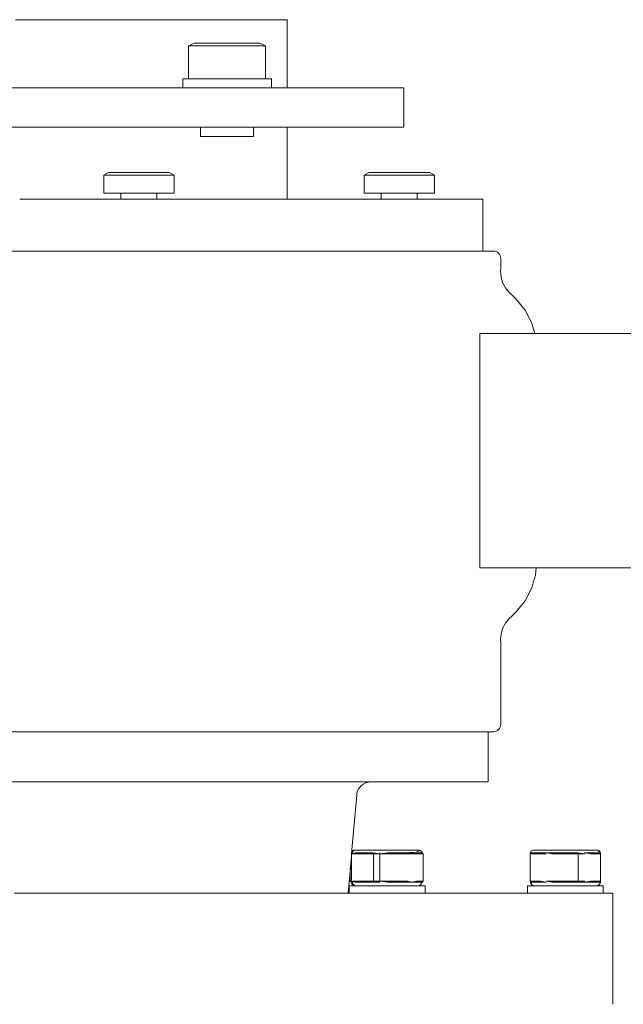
# Model space of a CAD drawing. Header units: millimetres. Extents: x -530 to 683, y -17 to 1108.
# Tile 5 of 7: x 263 to 431, y 403 to 678. Entities that reach past the tile are written whole.
import ezdxf

# ---------------------------------------------------------------- set-up
doc = ezdxf.new("R2010")
doc.units = ezdxf.units.MM
doc.header["$MEASUREMENT"] = 0
doc.layers.add('MATERIAL 1', color=251, linetype='Continuous', true_color=0x505050)
doc.layers.add('MATERIAL 2', color=5, linetype='Continuous', true_color=0x0000ff)

msp = doc.modelspace()

# ---------------------------------------------------------------- linework, layer by layer
at = {"layer": 'MATERIAL 1', "color": 251, "linetype": 'Continuous', "lineweight": 0, "true_color": 0x505050}
for p, q in [((355.66, 445.31), (355.45, 445.12)), ((355.87, 445.31), (355.45, 445.12)), ((355.81, 445.12), (355.45, 445.12)), ((355.45, 445.12), (355.45, 437.46)), ((355.58, 445.31), (355.52, 445.31)), ((355.56, 445.73), (355.64, 445.83)), ((355.66, 445.31), (355.58, 445.31)), ((355.64, 445.83), (355.8, 445.96)), ((355.72, 445.49), (355.66, 445.31)), ((355.66, 445.31), (355.87, 445.31)), ((355.81, 445.67), (355.72, 445.49)), ((355.8, 445.96), (355.98, 446.05)), ((355.94, 445.83), (355.81, 445.67)), ((356.47, 445.31), (355.81, 445.12)), ((356.55, 445.12), (355.81, 445.12)), ((356.1, 445.96), (355.94, 445.83)), ((355.98, 446.05), (356.17, 446.11)), ((356.28, 446.05), (356.1, 445.96)), ((356.35, 446.12), (356.17, 446.11)), ((356.46, 446.11), (356.28, 446.05)), ((356.54, 446.12), (356.35, 446.12)), ((356.46, 446.11), (356.65, 446.12)), ((356.47, 445.31), (357.38, 445.31)), ((356.65, 446.12), (356.54, 446.12)), ((357.55, 445.12), (356.55, 445.12)), ((356.83, 446.12), (356.65, 446.12)), ((357.37, 446.12), (356.83, 446.12)), ((358.19, 446.12), (357.37, 446.12)), ((357.38, 445.31), (358.52, 445.31)), ((358.69, 445.12), (357.55, 445.12)), ((359.22, 446.12), (358.19, 446.12)), ((358.52, 445.31), (359.9, 445.31)), ((360.01, 445.12), (358.69, 445.12)), ((360.45, 446.12), (359.22, 446.12)), ((359.9, 445.31), (361.55, 445.31)), ((361.59, 445.12), (360.01, 445.12)), ((360.52, 446.12), (360.45, 446.12)), ((361.94, 446.12), (360.52, 446.12)), ((361.55, 445.31), (363.42, 445.12)), ((363.42, 445.12), (361.59, 445.12)), ((361.59, 445.12), (361.59, 437.46)), ((362.05, 446.12), (361.94, 446.12)), ((363.63, 446.12), (362.05, 446.12)), ((363.43, 445.31), (363.42, 445.12)), ((365.43, 445.31), (363.42, 445.12)), ((365.43, 445.12), (363.42, 445.12)), ((363.42, 445.12), (363.42, 437.46)), ((363.73, 446.12), (363.63, 446.12)), ((365.43, 446.12), (363.73, 446.12)), ((365.47, 446.12), (365.43, 446.12)), ((365.43, 445.31), (367.43, 445.31)), ((367.5, 445.12), (365.43, 445.12)), ((367.17, 446.12), (365.47, 446.12)), ((367.23, 446.12), (367.17, 446.12)), ((368.76, 446.12), (367.23, 446.12)), ((367.43, 445.31), (369.31, 445.31)), ((369.42, 445.12), (367.5, 445.12)), ((368.92, 446.12), (368.76, 446.12)), ((370.28, 446.12), (368.92, 446.12)), ((369.31, 445.31), (371.05, 445.12)), ((369.31, 445.31), (370.97, 445.31)), ((371.05, 445.12), (369.42, 445.12)), ((370.41, 446.12), (370.28, 446.12)), ((371.65, 446.12), (370.41, 446.12)), ((370.97, 445.31), (372.29, 445.53)), ((370.97, 445.31), (372.34, 445.34)), ((370.97, 445.31), (371.05, 445.12)), ((371.05, 445.12), (372.34, 445.34)), ((371.06, 445.12), (371.05, 445.12)), ((371.05, 445.12), (371.92, 445.12)), ((372.72, 446.12), (371.65, 446.12)), ((371.92, 445.12), (372.2, 445.12)), ((372.2, 445.12), (372.3, 445.12)), ((373.48, 445.31), (372.29, 445.53)), ((372.3, 445.12), (372.33, 445.12)), ((372.33, 445.12), (372.34, 445.12)), ((373.48, 445.31), (372.34, 445.34)), ((372.34, 445.34), (373.6, 445.12)), ((372.34, 445.12), (372.35, 445.12)), ((372.35, 445.12), (372.35, 445.12)), ((372.35, 445.12), (372.35, 445.12)), ((372.35, 445.12), (372.36, 445.12)), ((372.35, 445.12), (372.35, 445.12)), ((372.35, 445.12), (372.35, 445.12)), ((372.35, 445.12), (372.35, 445.12)), ((372.35, 445.12), (372.35, 445.12)), ((372.35, 445.12), (372.35, 445.12)), ((372.36, 445.13), (372.36, 445.12)), ((372.36, 445.12), (373.6, 445.12)), ((372.76, 446.12), (372.72, 446.12)), ((373.54, 446.12), (372.76, 446.12)), ((373.48, 445.31), (373.6, 445.12)), ((373.48, 445.31), (374.64, 445.12)), ((373.48, 445.31), (374.4, 445.31)), ((373.56, 446.12), (373.54, 446.12)), ((374.05, 446.12), (373.56, 446.12)), ((373.6, 445.12), (373.58, 445.12)), ((373.6, 445.12), (374.64, 445.12)), ((374.41, 445.89), (373.63, 445.6)), ((373.64, 445.6), (374.41, 445.89)), ((373.92, 446.12), (373.92, 446.12)), ((374.22, 446.12), (374.05, 446.12)), ((374.05, 446.12), (374.05, 446.12)), ((374.22, 446.12), (374.4, 446.11)), ((374.22, 446.12), (374.22, 446.12)), ((374.22, 446.12), (374.4, 446.11)), ((374.4, 446.11), (374.59, 446.05)), ((374.4, 445.31), (374.99, 445.31)), ((374.77, 445.96), (374.59, 446.05)), ((374.59, 446.05), (374.77, 445.96)), ((374.64, 445.12), (375.29, 445.12)), ((374.93, 445.83), (374.77, 445.96)), ((374.77, 445.96), (374.93, 445.83)), ((374.93, 445.83), (375.06, 445.67)), ((374.99, 445.31), (375.2, 445.31)), ((375.06, 445.67), (375.15, 445.49)), ((375.2, 445.31), (375.15, 445.49)), ((375.15, 445.49), (375.2, 445.31)), ((375.42, 445.12), (375.2, 445.31)), ((375.2, 445.31), (375.2, 445.31)), ((375.2, 445.31), (375.42, 445.12)), ((375.29, 445.12), (375.42, 445.12)), ((375.42, 437.46), (375.42, 445.12)), ((375.42, 445.12), (375.42, 445.12)), ((405.31, 445.34), (405.29, 445.12)), ((405.29, 445.12), (405.29, 445.12)), ((405.29, 445.12), (405.29, 445.12)), ((405.29, 445.12), (405.29, 445.12)), ((405.29, 445.12), (405.29, 441.29)), ((405.29, 445.12), (405.29, 445.12)), ((405.29, 445.12), (405.29, 445.12)), ((405.38, 445.53), (405.31, 445.34)), ((405.33, 445.12), (405.31, 445.34)), ((405.31, 445.34), (405.47, 445.31)), ((405.33, 445.12), (405.47, 445.31)), ((405.75, 445.12), (405.33, 445.12)), ((405.47, 445.69), (405.38, 445.53)), ((405.38, 445.53), (405.47, 445.31)), ((405.58, 445.83), (405.47, 445.69)), ((405.75, 445.12), (405.47, 445.31)), ((405.99, 445.31), (405.47, 445.31)), ((405.72, 445.95), (405.58, 445.83)), ((405.88, 446.04), (405.72, 445.95)), ((406.65, 445.12), (405.75, 445.12)), ((406.07, 446.1), (405.88, 446.04)), ((406.9, 445.31), (405.99, 445.31)), ((406.29, 446.12), (406.07, 446.1)), ((406.45, 446.12), (406.29, 446.12)), ((406.95, 446.12), (406.45, 446.12)), ((408.02, 445.12), (406.65, 445.12)), ((408.17, 445.31), (406.9, 445.31)), ((407.78, 446.12), (406.95, 446.12)), ((408.89, 446.12), (407.78, 446.12)), ((408.02, 445.12), (409.73, 445.31)), ((409.7, 445.12), (408.02, 445.12)), ((409.73, 445.31), (408.17, 445.31)), ((410.21, 446.12), (408.89, 446.12)), ((411.52, 445.12), (409.73, 445.31)), ((411.48, 445.31), (409.73, 445.31)), ((411.68, 446.12), (410.21, 446.12)), ((413.3, 445.31), (411.48, 445.31)), ((413.34, 445.12), (411.52, 445.12)), ((413.33, 446.12), (411.68, 446.12)), ((415.08, 445.31), (413.3, 445.31)), ((415.08, 446.12), (413.33, 446.12)), ((415.08, 445.12), (413.34, 445.12)), ((416.82, 446.12), (415.08, 446.12)), ((416.85, 445.31), (415.08, 445.31)), ((416.82, 445.12), (415.08, 445.12)), ((418.47, 446.12), (416.82, 446.12)), ((418.64, 445.12), (416.82, 445.12)), ((418.67, 445.31), (416.85, 445.31)), ((419.94, 446.12), (418.47, 446.12)), ((418.64, 437.46), (418.64, 445.12)), ((420.46, 445.12), (418.64, 445.12)), ((420.46, 445.12), (418.67, 445.31)), ((421.26, 446.12), (419.94, 446.12)), ((422.14, 445.12), (420.42, 445.31)), ((421.99, 445.31), (420.42, 445.31)), ((422.38, 446.12), (421.26, 446.12)), ((423.25, 445.31), (421.99, 445.31)), ((422.87, 445.12), (422.14, 445.12)), ((423.2, 446.12), (422.38, 446.12)), ((423.5, 445.12), (422.87, 445.12)), ((423.7, 446.12), (423.2, 446.12)), ((424.16, 445.31), (423.25, 445.31)), ((424.01, 445.12), (423.5, 445.12)), ((423.86, 446.12), (423.7, 446.12)), ((423.86, 446.12), (423.86, 446.12)), ((424.05, 446.11), (423.86, 446.12)), ((424.41, 445.12), (424.01, 445.12)), ((424.23, 446.05), (424.05, 446.11)), ((424.08, 446.1), (424.06, 446.1)), ((424.15, 446.08), (424.08, 446.1)), ((424.83, 445.12), (424.16, 445.31)), ((424.68, 445.31), (424.16, 445.31)), ((424.18, 445.89), (424.44, 445.6)), ((424.44, 445.6), (424.18, 445.89)), ((424.41, 445.96), (424.23, 446.05)), ((424.27, 446.04), (424.25, 446.04)), ((424.35, 445.99), (424.27, 446.04)), ((424.57, 445.83), (424.41, 445.96)), ((424.83, 445.12), (424.41, 445.12)), ((424.43, 445.95), (424.42, 445.95)), ((424.57, 445.84), (424.43, 445.95)), ((424.69, 445.69), (424.57, 445.83)), ((424.7, 445.67), (424.57, 445.83)), ((424.63, 445.49), (424.68, 445.31)), ((424.83, 445.12), (424.68, 445.31)), ((424.86, 445.12), (424.68, 445.31)), ((424.68, 445.31), (424.85, 445.31)), ((424.69, 445.68), (424.69, 445.69)), ((424.79, 445.49), (424.7, 445.67)), ((424.78, 445.53), (424.73, 445.62)), ((424.78, 445.53), (424.78, 445.53)), ((424.78, 445.51), (424.78, 445.53)), ((424.85, 445.31), (424.79, 445.49)), ((424.84, 445.34), (424.82, 445.41)), ((424.86, 445.12), (424.83, 445.12)), ((424.84, 445.34), (424.84, 445.33)), ((424.84, 445.32), (424.84, 445.34)), ((424.84, 445.34), (424.84, 445.34)), ((424.85, 445.31), (424.86, 445.12)), ((424.85, 445.31), (424.85, 445.31)), ((424.86, 444.88), (424.86, 445.12)), ((424.86, 445.12), (424.86, 445.12)), ((424.86, 445.12), (424.86, 445.12)), ((424.89, 445.12), (424.86, 444.88)), ((424.87, 445.12), (424.86, 445.12)), ((424.86, 445.12), (424.86, 445.12)), ((424.86, 445.12), (424.86, 445.12)), ((424.86, 444.88), (424.86, 444.89)), ((424.86, 444.65), (424.86, 444.88)), ((424.88, 445.12), (424.87, 445.12)), ((424.87, 445.12), (424.87, 445.12)), ((424.89, 445.12), (424.88, 445.12)), ((424.86, 444.17), (424.86, 444.65)), ((424.86, 443.21), (424.86, 444.17)), ((424.86, 441.29), (424.86, 443.21)), ((355.15, 441.05), (355.15, 437.46)), ((405.29, 441.29), (405.29, 439.37)), ((405.29, 439.37), (405.29, 438.41)), ((424.86, 437.46), (424.86, 441.29)), ((355.15, 437.46), (355.37, 437.21)), ((355.28, 437.46), (355.15, 437.46)), ((355.15, 437.46), (355.15, 437.46)), ((355.45, 437.46), (355.28, 437.46)), ((355.37, 437.21), (355.58, 437.21)), ((355.45, 436.96), (355.37, 437.21)), ((355.45, 437.46), (355.67, 437.21)), ((355.45, 437.46), (355.88, 437.21)), ((355.57, 436.72), (355.45, 436.96)), ((355.75, 436.51), (355.57, 436.72)), ((355.58, 437.21), (355.67, 437.21)), ((355.88, 437.21), (355.67, 437.21)), ((355.67, 437.21), (355.74, 436.96)), ((355.74, 436.96), (355.87, 436.72)), ((355.96, 436.33), (355.75, 436.51)), ((355.81, 437.46), (356.47, 437.21)), ((355.81, 437.46), (356.55, 437.46)), ((355.87, 436.72), (356.04, 436.51)), ((356.04, 436.51), (356.25, 436.33)), ((357.39, 437.21), (356.47, 437.21)), ((356.55, 437.46), (357.39, 437.21)), ((356.55, 437.46), (357.55, 437.46)), ((358.53, 437.21), (357.39, 437.21)), ((357.55, 437.46), (358.69, 437.46)), ((359.9, 437.21), (358.53, 437.21)), ((358.69, 437.46), (360.01, 437.46)), ((361.55, 437.21), (359.9, 437.21)), ((360.01, 437.46), (361.55, 437.21)), ((360.01, 437.46), (361.59, 437.46)), ((361.59, 437.46), (361.55, 437.21)), ((363.43, 437.21), (361.55, 437.21)), ((361.59, 437.46), (363.43, 437.21)), ((361.59, 437.46), (363.42, 437.46)), ((363.42, 437.46), (365.43, 437.21)), ((363.42, 437.46), (365.43, 437.46)), ((365.43, 437.46), (367.5, 437.46)), ((367.43, 437.21), (365.43, 437.21)), ((369.31, 437.21), (367.43, 437.21)), ((367.5, 437.46), (369.42, 437.46)), ((370.96, 437.21), (369.31, 437.21)), ((369.42, 437.46), (370.96, 437.21)), ((369.42, 437.46), (371.05, 437.46)), ((372.34, 437.21), (370.96, 437.21)), ((372.34, 437.21), (371.05, 437.46)), ((373.6, 437.46), (372.34, 437.21)), ((373.48, 437.21), (372.34, 437.21)), ((374.39, 437.21), (373.48, 437.21)), ((374.39, 437.21), (373.6, 437.46)), ((373.6, 437.46), (374.64, 437.46)), ((374.99, 437.21), (374.39, 437.21)), ((374.82, 436.51), (374.61, 436.33)), ((374.64, 437.46), (375.29, 437.46)), ((375, 436.72), (374.82, 436.51)), ((375.2, 437.21), (374.99, 437.21)), ((375.12, 436.96), (375, 436.72)), ((375.2, 437.21), (375.12, 436.96)), ((375.2, 437.21), (375.42, 437.46)), ((375.29, 437.46), (375.42, 437.46)), ((375.42, 437.46), (375.42, 437.46)), ((405.29, 438.41), (405.29, 437.94)), ((405.29, 437.94), (405.29, 437.7)), ((405.29, 437.7), (405.29, 437.58)), ((405.29, 437.58), (405.29, 437.52)), ((405.29, 437.52), (405.29, 437.49)), ((405.29, 437.49), (405.29, 437.47)), ((405.29, 437.47), (405.29, 437.46)), ((405.29, 437.46), (405.31, 437.21)), ((405.29, 437.46), (405.29, 437.46)), ((405.29, 437.46), (405.29, 437.46)), ((405.29, 437.46), (405.29, 437.46)), ((405.29, 437.46), (405.29, 437.46)), ((405.29, 437.46), (405.29, 437.46)), ((405.31, 437.21), (405.33, 437.46)), ((405.36, 437.21), (405.31, 437.21)), ((405.31, 437.21), (405.38, 436.96)), ((405.32, 437.3), (405.33, 437.26)), ((406, 437.21), (405.33, 437.46)), ((405.75, 437.46), (405.33, 437.46)), ((405.33, 437.26), (405.45, 437.07)), ((405.38, 436.96), (405.51, 436.72)), ((405.48, 437.21), (405.42, 437.21)), ((405.45, 437.07), (405.67, 436.88)), ((405.48, 437.21), (406, 437.21)), ((405.51, 436.72), (405.68, 436.51)), ((405.56, 437.05), (405.67, 436.88)), ((405.68, 436.51), (405.9, 436.33)), ((406.15, 437.46), (405.75, 437.46)), ((406, 437.21), (406.9, 437.21)), ((406.65, 437.46), (406.15, 437.46)), ((407.29, 437.46), (406.65, 437.46)), ((406.9, 437.21), (408.17, 437.21)), ((408.02, 437.46), (407.29, 437.46)), ((408.02, 437.46), (409.73, 437.21)), ((408.17, 437.21), (409.73, 437.21)), ((409.7, 437.46), (411.48, 437.21)), ((411.52, 437.46), (409.7, 437.46)), ((411.48, 437.21), (413.3, 437.21)), ((411.52, 437.46), (413.3, 437.21)), ((413.34, 437.46), (411.52, 437.46)), ((413.3, 437.21), (415.08, 437.21)), ((415.08, 437.46), (413.34, 437.46)), ((416.82, 437.46), (415.08, 437.46)), ((415.08, 437.21), (416.85, 437.21)), ((418.64, 437.46), (416.82, 437.46)), ((418.64, 437.46), (416.85, 437.21)), ((416.85, 437.21), (418.67, 437.21)), ((418.64, 437.46), (420.42, 437.21)), ((420.46, 437.46), (418.64, 437.46)), ((418.64, 437.46), (418.67, 437.21)), ((418.67, 437.21), (420.42, 437.21)), ((422.14, 437.46), (420.42, 437.21)), ((420.42, 437.21), (421.98, 437.21)), ((421.98, 437.21), (423.25, 437.21)), ((423.5, 437.46), (422.14, 437.46)), ((423.25, 437.21), (424.16, 437.21)), ((424.41, 437.46), (423.5, 437.46)), ((424.16, 437.21), (424.68, 437.21)), ((424.28, 436.35), (424.47, 436.5)), ((424.41, 437.46), (424.68, 437.21)), ((424.83, 437.46), (424.41, 437.46)), ((424.47, 436.5), (424.63, 436.69)), ((424.63, 436.69), (424.75, 436.91)), ((424.86, 437.46), (424.68, 437.21)), ((424.83, 437.17), (424.68, 437.21)), ((424.75, 436.91), (424.83, 437.17)), ((424.89, 437.46), (424.83, 437.17)), ((424.83, 437.17), (424.86, 437.46)), ((424.86, 437.46), (424.83, 437.46)), ((424.83, 437.17), (424.83, 437.17)), ((424.86, 437.46), (424.86, 437.7)), ((424.86, 437.7), (424.89, 437.46)), ((424.86, 437.52), (424.89, 437.46)), ((424.86, 437.46), (424.86, 437.46)), ((424.86, 437.46), (424.86, 437.46)), ((424.89, 437.46), (424.88, 437.46)), ((278.42, 434.12), (261.54, 434.12)), ((295.5, 434.12), (278.42, 434.12)), ((312.53, 434.12), (295.5, 434.12)), ((329.24, 434.12), (312.53, 434.12)), ((345.35, 434.12), (329.24, 434.12)), ((360.58, 434.12), (345.35, 434.12)), ((354.59, 434.12), (354.59, 434.6)), ((354.81, 436.12), (354.72, 436.12)), ((354.88, 436.12), (354.81, 436.12)), ((355.11, 436.12), (354.88, 436.12)), ((354.88, 436.12), (354.88, 434.12)), ((355.75, 436.12), (355.11, 436.12)), ((356.74, 436.12), (355.75, 436.12)), ((356.2, 436.21), (355.96, 436.33)), ((356.45, 436.13), (356.2, 436.21)), ((356.25, 436.33), (356.5, 436.21)), ((356.51, 436.12), (356.45, 436.13)), ((356.5, 436.21), (356.75, 436.13)), ((357.97, 436.12), (356.74, 436.12)), ((356.8, 436.12), (356.75, 436.13)), ((359.45, 436.12), (357.97, 436.12)), ((361.24, 436.12), (359.45, 436.12)), ((374.65, 434.12), (360.58, 434.12)), ((363.27, 436.12), (361.24, 436.12)), ((365.43, 436.12), (363.27, 436.12)), ((367.59, 436.12), (365.43, 436.12)), ((369.62, 436.12), (367.59, 436.12)), ((371.41, 436.12), (369.62, 436.12)), ((372.89, 436.12), (371.41, 436.12)), ((372.89, 436.12), (374.13, 436.12)), ((374.12, 436.13), (374.06, 436.12)), ((374.37, 436.21), (374.12, 436.13)), ((374.13, 436.12), (375.11, 436.12)), ((374.61, 436.33), (374.37, 436.21)), ((387.34, 434.12), (374.65, 434.12)), ((375.11, 436.12), (375.76, 436.12)), ((375.76, 436.12), (375.98, 436.12)), ((375.98, 436.12), (375.98, 436.12)), ((375.98, 434.12), (375.98, 436.12)), ((375.98, 436.12), (375.98, 434.12)), ((398.46, 434.12), (387.34, 434.12)), ((407.85, 434.12), (398.46, 434.12)), ((404.53, 436.12), (404.53, 434.12)), ((404.7, 436.12), (404.53, 436.12)), ((405.27, 436.12), (404.7, 436.12)), ((406.25, 436.12), (405.27, 436.12)), ((405.9, 436.33), (406.14, 436.21)), ((406.14, 436.21), (406.4, 436.13)), ((407.62, 436.12), (406.25, 436.12)), ((406.4, 436.13), (406.45, 436.12)), ((409.3, 436.12), (407.62, 436.12)), ((415.46, 434.12), (407.85, 434.12)), ((411.19, 436.12), (409.3, 436.12)), ((413.16, 436.12), (411.19, 436.12)), ((415.08, 436.12), (413.16, 436.12)), ((417, 436.12), (415.08, 436.12)), ((421.25, 434.12), (415.46, 434.12)), ((418.96, 436.12), (417, 436.12)), ((420.85, 436.12), (418.96, 436.12)), ((422.54, 436.12), (420.85, 436.12)), ((425.27, 434.12), (421.25, 434.12)), ((423.91, 436.12), (422.54, 436.12)), ((423.71, 436.12), (423.77, 436.14)), ((423.77, 436.14), (424.05, 436.22)), ((424.89, 436.12), (423.91, 436.12)), ((424.05, 436.22), (424.28, 436.35)), ((425.45, 436.12), (424.89, 436.12)), ((427.59, 434.12), (425.27, 434.12)), ((425.63, 436.12), (425.45, 436.12)), ((425.63, 434.12), (425.63, 436.12)), ((428.33, 434.12), (427.59, 434.12)), ((428.33, 434.12), (428.33, 403.12))]:
    msp.add_line(p, q, dxfattribs=at)
at = {"layer": 'MATERIAL 2', "color": 5, "linetype": 'Continuous', "lineweight": 0, "true_color": 0x0000ff}
for p, q in [((270.53, 677.62), (261.91, 677.62)), ((279.13, 677.62), (270.53, 677.62)), ((287.56, 677.62), (279.13, 677.62)), ((295.69, 677.62), (287.56, 677.62)), ((303.38, 677.62), (295.69, 677.62)), ((310.48, 677.62), (303.38, 677.62)), ((316.89, 677.62), (310.48, 677.62)), ((322.5, 677.62), (316.89, 677.62)), ((327.24, 677.62), (322.5, 677.62)), ((331.08, 677.62), (327.24, 677.62)), ((334.01, 677.62), (331.08, 677.62)), ((336.03, 677.62), (334.01, 677.62)), ((337.2, 677.62), (336.03, 677.62)), ((337.58, 677.62), (337.2, 677.62)), ((337.58, 677.62), (337.58, 658.62)), ((310.1, 670.32), (311.74, 671.12)), ((310.1, 661.12), (310.1, 670.32)), ((310.14, 670.32), (310.1, 670.32)), ((310.28, 670.32), (310.14, 670.32)), ((310.51, 670.32), (310.28, 670.32)), ((310.85, 670.32), (310.51, 670.32)), ((311.3, 670.32), (310.85, 670.32)), ((311.85, 670.32), (311.3, 670.32)), ((311.78, 671.12), (311.74, 671.12)), ((311.89, 671.12), (311.78, 671.12)), ((312.16, 670.32), (311.85, 670.32)), ((312.09, 671.12), (311.89, 671.12)), ((312.38, 671.12), (312.09, 671.12)), ((312.5, 670.32), (312.16, 670.32)), ((312.76, 671.12), (312.38, 671.12)), ((312.86, 670.32), (312.5, 670.32)), ((313.22, 671.12), (312.76, 671.12)), ((313.25, 670.32), (312.86, 670.32)), ((313.49, 671.12), (313.22, 671.12)), ((314.07, 670.32), (313.25, 670.32)), ((313.78, 671.12), (313.49, 671.12)), ((314.08, 671.12), (313.78, 671.12)), ((314.96, 670.32), (314.07, 670.32)), ((314.41, 671.12), (314.08, 671.12)), ((315.11, 671.12), (314.41, 671.12)), ((315.91, 670.32), (314.96, 670.32)), ((315.86, 671.12), (315.11, 671.12)), ((316.66, 671.12), (315.86, 671.12)), ((316.89, 670.32), (315.91, 670.32)), ((317.49, 671.12), (316.66, 671.12)), ((317.88, 670.32), (316.89, 670.32)), ((318.34, 671.12), (317.49, 671.12)), ((318.89, 670.32), (317.88, 670.32)), ((319.18, 671.12), (318.34, 671.12)), ((319.87, 670.32), (318.89, 670.32)), ((320.02, 671.12), (319.18, 671.12)), ((320.84, 670.32), (319.87, 670.32)), ((320.84, 671.12), (320.02, 671.12)), ((321.53, 671.12), (320.84, 671.12)), ((320.84, 670.32), (321.8, 670.32)), ((322.22, 671.12), (321.53, 671.12)), ((321.8, 670.32), (322.79, 670.32)), ((322.91, 671.12), (322.22, 671.12)), ((322.79, 670.32), (323.79, 670.32)), ((323.61, 671.12), (322.91, 671.12)), ((324.29, 671.12), (323.61, 671.12)), ((323.79, 670.32), (324.79, 670.32)), ((324.95, 671.12), (324.29, 671.12)), ((324.79, 670.32), (325.77, 670.32)), ((325.58, 671.12), (324.95, 671.12)), ((326.19, 671.12), (325.58, 671.12)), ((325.77, 670.32), (326.72, 670.32)), ((326.19, 671.12), (326.76, 671.12)), ((326.72, 670.32), (327.15, 670.32)), ((326.76, 671.12), (327.29, 671.12)), ((327.61, 670.32), (327.15, 670.32)), ((327.29, 671.12), (327.77, 671.12)), ((328.03, 670.32), (327.61, 670.32)), ((327.77, 671.12), (328.21, 671.12)), ((328.43, 670.32), (328.03, 670.32)), ((328.21, 671.12), (328.59, 671.12)), ((329.18, 670.32), (328.43, 670.32)), ((328.59, 671.12), (328.93, 671.12)), ((328.93, 671.12), (329.23, 671.12)), ((329.83, 670.32), (329.18, 670.32)), ((329.23, 671.12), (329.47, 671.12)), ((329.47, 671.12), (329.67, 671.12)), ((329.67, 671.12), (329.82, 671.12)), ((329.82, 671.12), (329.91, 671.12)), ((330.38, 670.32), (329.83, 670.32)), ((329.91, 671.12), (329.94, 671.12)), ((331.58, 670.32), (329.94, 671.12)), ((330.83, 670.32), (330.38, 670.32)), ((331.16, 670.32), (330.83, 670.32)), ((331.4, 670.32), (331.16, 670.32)), ((331.54, 670.32), (331.4, 670.32)), ((331.58, 670.32), (331.54, 670.32)), ((331.58, 661.12), (331.58, 670.32)), ((308.48, 658.62), (308.48, 661.12)), ((308.55, 661.12), (308.48, 661.12)), ((308.73, 661.12), (308.55, 661.12)), ((309.03, 661.12), (308.73, 661.12)), ((309.44, 661.12), (309.03, 661.12)), ((309.95, 661.12), (309.44, 661.12)), ((310.55, 661.12), (309.95, 661.12)), ((311.25, 661.12), (310.55, 661.12)), ((312.06, 661.12), (311.25, 661.12)), ((312.97, 661.12), (312.06, 661.12)), ((313.96, 661.12), (312.97, 661.12)), ((315.02, 661.12), (313.96, 661.12)), ((316.14, 661.12), (315.02, 661.12)), ((317.3, 661.12), (316.14, 661.12)), ((318.49, 661.12), (317.3, 661.12)), ((319.67, 661.12), (318.49, 661.12)), ((320.84, 661.12), (319.67, 661.12)), ((320.84, 661.12), (321.95, 661.12)), ((321.95, 661.12), (323.09, 661.12)), ((323.09, 661.12), (324.24, 661.12)), ((324.24, 661.12), (325.39, 661.12)), ((325.39, 661.12), (326.51, 661.12)), ((326.51, 661.12), (327.6, 661.12)), ((327.6, 661.12), (328.63, 661.12)), ((328.63, 661.12), (329.58, 661.12)), ((329.58, 661.12), (330.43, 661.12)), ((330.43, 661.12), (331.18, 661.12)), ((331.18, 661.12), (331.81, 661.12)), ((331.81, 661.12), (332.33, 661.12)), ((332.33, 661.12), (332.72, 661.12)), ((332.72, 661.12), (332.99, 661.12)), ((332.99, 661.12), (333.15, 661.12)), ((333.15, 661.12), (333.2, 661.12)), ((333.2, 658.62), (333.2, 661.12)), ((267.82, 658.62), (256.31, 658.62)), ((279.47, 658.62), (267.82, 658.62)), ((291.09, 658.62), (279.47, 658.62)), ((302.49, 658.62), (291.09, 658.62)), ((313.48, 658.62), (302.49, 658.62)), ((323.86, 658.62), (313.48, 658.62)), ((333.47, 658.62), (323.86, 658.62)), ((342.12, 658.62), (333.47, 658.62)), ((349.7, 658.62), (342.12, 658.62)), ((356.11, 658.62), (349.7, 658.62)), ((361.3, 658.62), (356.11, 658.62)), ((365.25, 658.62), (361.3, 658.62)), ((367.99, 658.62), (365.25, 658.62)), ((369.57, 658.62), (367.99, 658.62)), ((370.08, 658.62), (369.57, 658.62)), ((370.08, 658.62), (370.08, 647.62)), ((256.31, 647.62), (267.82, 647.62)), ((267.82, 647.62), (279.47, 647.62)), ((279.47, 647.62), (291.09, 647.62)), ((291.09, 647.62), (302.49, 647.62)), ((302.49, 647.62), (313.48, 647.62)), ((313.48, 647.62), (313.48, 645.1)), ((313.48, 647.62), (323.86, 647.62)), ((313.48, 645.1), (313.61, 645.1)), ((313.61, 645.1), (313.77, 645.1)), ((313.77, 645.1), (314, 645.1)), ((314, 645.1), (314.31, 645.1)), ((314.31, 645.1), (314.68, 645.1)), ((314.68, 645.1), (315.13, 645.1)), ((315.13, 645.1), (315.64, 645.1)), ((315.64, 645.1), (316.2, 645.1)), ((316.2, 645.1), (316.81, 645.1)), ((316.81, 645.1), (317.46, 645.1)), ((317.46, 645.1), (318.13, 645.1)), ((318.13, 645.1), (318.82, 645.1)), ((318.82, 645.1), (319.5, 645.1)), ((319.5, 645.1), (320.84, 645.1)), ((320.84, 645.1), (322.18, 645.1)), ((322.18, 645.1), (322.86, 645.1)), ((322.86, 645.1), (323.55, 645.1)), ((323.55, 645.1), (324.22, 645.1)), ((323.86, 647.62), (333.47, 647.62)), ((324.22, 645.1), (324.86, 645.1)), ((324.86, 645.1), (325.48, 645.1)), ((325.48, 645.1), (326.04, 645.1)), ((326.04, 645.1), (326.55, 645.1)), ((326.55, 645.1), (327, 645.1)), ((327, 645.1), (327.37, 645.1)), ((327.37, 645.1), (327.68, 645.1)), ((327.68, 645.1), (327.91, 645.1)), ((327.91, 645.1), (328.07, 645.1)), ((328.07, 645.1), (328.2, 645.1)), ((328.2, 645.1), (328.2, 647.62)), ((333.47, 647.62), (342.12, 647.62)), ((337.58, 627.62), (337.58, 647.62)), ((342.12, 647.62), (349.7, 647.62)), ((349.7, 647.62), (356.11, 647.62)), ((356.11, 647.62), (361.3, 647.62)), ((361.3, 647.62), (365.25, 647.62)), ((365.25, 647.62), (367.99, 647.62)), ((367.99, 647.62), (369.57, 647.62)), ((369.57, 647.62), (370.08, 647.62)), ((286.47, 634.27), (287.79, 635.02)), ((286.47, 629.22), (286.47, 634.27)), ((286.51, 634.27), (286.47, 634.27)), ((286.64, 634.27), (286.51, 634.27)), ((286.85, 634.27), (286.64, 634.27)), ((287.16, 634.27), (286.85, 634.27)), ((287.57, 634.27), (287.16, 634.27)), ((288.07, 634.27), (287.57, 634.27)), ((287.8, 635.02), (287.79, 635.02)), ((287.87, 635.02), (287.8, 635.02)), ((287.98, 635.02), (287.87, 635.02)), ((288.15, 635.02), (287.98, 635.02)), ((288.66, 634.27), (288.07, 634.27)), ((288.36, 635.02), (288.15, 635.02)), ((288.63, 635.02), (288.36, 635.02)), ((288.96, 635.02), (288.63, 635.02)), ((289.34, 634.27), (288.66, 634.27)), ((289.33, 635.02), (288.96, 635.02)), ((289.75, 635.02), (289.33, 635.02)), ((289.71, 634.27), (289.34, 634.27)), ((290.1, 634.27), (289.71, 634.27)), ((290.22, 635.02), (289.75, 635.02)), ((290.51, 634.27), (290.1, 634.27)), ((290.74, 635.02), (290.22, 635.02)), ((290.91, 634.27), (290.51, 634.27)), ((291.28, 635.02), (290.74, 635.02)), ((291.77, 634.27), (290.91, 634.27)), ((291.28, 635.02), (291.87, 635.02)), ((292.66, 634.27), (291.77, 634.27)), ((291.87, 635.02), (292.48, 635.02)), ((292.48, 635.02), (293.11, 635.02)), ((293.57, 634.27), (292.66, 634.27)), ((293.11, 635.02), (293.75, 635.02)), ((294.49, 634.27), (293.57, 634.27)), ((293.75, 635.02), (294.39, 635.02)), ((294.39, 635.02), (295.02, 635.02)), ((295.39, 634.27), (294.49, 634.27)), ((295.02, 635.02), (295.65, 635.02)), ((296.27, 634.27), (295.39, 634.27)), ((295.65, 635.02), (296.27, 635.02)), ((297.07, 635.02), (296.27, 635.02)), ((297.15, 634.27), (296.27, 634.27)), ((297.89, 635.02), (297.07, 635.02)), ((298.05, 634.27), (297.15, 634.27)), ((298.7, 635.02), (297.89, 635.02)), ((298.97, 634.27), (298.05, 634.27)), ((299.49, 635.02), (298.7, 635.02)), ((299.88, 634.27), (298.97, 634.27)), ((300.26, 635.02), (299.49, 635.02)), ((300.77, 634.27), (299.88, 634.27)), ((300.99, 635.02), (300.26, 635.02)), ((301.63, 634.27), (300.77, 634.27)), ((301.67, 635.02), (300.99, 635.02)), ((302.44, 634.27), (301.63, 634.27)), ((302.3, 635.02), (301.67, 635.02)), ((302.85, 635.02), (302.3, 635.02)), ((303.2, 634.27), (302.44, 634.27)), ((303.34, 635.02), (302.85, 635.02)), ((303.55, 634.27), (303.2, 634.27)), ((303.75, 635.02), (303.34, 635.02)), ((303.88, 634.27), (303.55, 634.27)), ((304.1, 635.02), (303.75, 635.02)), ((304.18, 634.27), (303.88, 634.27)), ((304.38, 635.02), (304.1, 635.02)), ((304.47, 634.27), (304.18, 634.27)), ((304.58, 635.02), (304.38, 635.02)), ((304.97, 634.27), (304.47, 634.27)), ((304.71, 635.02), (304.58, 635.02)), ((304.75, 635.02), (304.71, 635.02)), ((304.75, 635.02), (306.07, 634.27)), ((305.38, 634.27), (304.97, 634.27)), ((305.69, 634.27), (305.38, 634.27)), ((305.9, 634.27), (305.69, 634.27)), ((306.03, 634.27), (305.9, 634.27)), ((306.07, 634.27), (306.03, 634.27)), ((306.07, 634.27), (306.07, 629.22)), ((358.99, 634.27), (360.3, 635.02)), ((358.99, 629.22), (358.99, 634.27)), ((359.03, 634.27), (358.99, 634.27)), ((359.01, 634.28), (360.3, 635.02)), ((359.15, 634.27), (359.03, 634.27)), ((359.37, 634.27), (359.15, 634.27)), ((359.68, 634.27), (359.37, 634.27)), ((360.08, 634.27), (359.68, 634.27)), ((360.59, 634.27), (360.08, 634.27)), ((360.3, 635.02), (360.3, 635.02)), ((360.32, 635.02), (360.3, 635.02)), ((360.38, 635.02), (360.32, 635.02)), ((360.5, 635.02), (360.38, 635.02)), ((360.66, 635.02), (360.5, 635.02)), ((361.18, 634.27), (360.59, 634.27)), ((360.88, 635.02), (360.66, 635.02)), ((361.15, 635.02), (360.88, 635.02)), ((361.47, 635.02), (361.15, 635.02)), ((361.86, 634.27), (361.18, 634.27)), ((361.84, 635.02), (361.47, 635.02)), ((362.27, 635.02), (361.84, 635.02)), ((362.23, 634.27), (361.86, 634.27)), ((362.61, 634.27), (362.23, 634.27)), ((362.74, 635.02), (362.27, 635.02)), ((363.03, 634.27), (362.61, 634.27)), ((363.25, 635.02), (362.74, 635.02)), ((363.42, 634.27), (363.03, 634.27)), ((363.8, 635.02), (363.25, 635.02)), ((364.29, 634.27), (363.42, 634.27)), ((363.8, 635.02), (364.43, 635.02)), ((365.18, 634.27), (364.29, 634.27)), ((364.43, 635.02), (365.13, 635.02)), ((365.13, 635.02), (365.88, 635.02)), ((366.09, 634.27), (365.18, 634.27)), ((365.88, 635.02), (366.67, 635.02)), ((367, 634.27), (366.09, 634.27)), ((366.67, 635.02), (367.51, 635.02)), ((367.9, 634.27), (367, 634.27)), ((367.51, 635.02), (368.37, 635.02)), ((368.78, 634.27), (367.9, 634.27)), ((368.37, 635.02), (368.78, 635.02)), ((369.59, 635.02), (368.78, 635.02)), ((369.67, 634.27), (368.78, 634.27)), ((370.4, 635.02), (369.59, 635.02)), ((370.57, 634.27), (369.67, 634.27)), ((371.21, 635.02), (370.4, 635.02)), ((371.48, 634.27), (370.57, 634.27)), ((372.01, 635.02), (371.21, 635.02)), ((372.39, 634.27), (371.48, 634.27)), ((372.78, 635.02), (372.01, 635.02)), ((373.28, 634.27), (372.39, 634.27)), ((373.51, 635.02), (372.78, 635.02)), ((374.15, 634.27), (373.28, 634.27)), ((374.19, 635.02), (373.51, 635.02)), ((374.96, 634.27), (374.15, 634.27)), ((374.81, 635.02), (374.19, 635.02)), ((375.37, 635.02), (374.81, 635.02)), ((375.71, 634.27), (374.96, 634.27)), ((375.85, 635.02), (375.37, 635.02)), ((376.06, 634.27), (375.71, 634.27)), ((376.26, 635.02), (375.85, 635.02)), ((376.39, 634.27), (376.06, 634.27)), ((376.61, 635.02), (376.26, 635.02)), ((376.7, 634.27), (376.39, 634.27)), ((376.89, 635.02), (376.61, 635.02)), ((376.98, 634.27), (376.7, 634.27)), ((377.1, 635.02), (376.89, 635.02)), ((377.49, 634.27), (376.98, 634.27)), ((377.23, 635.02), (377.1, 635.02)), ((377.27, 635.02), (377.23, 635.02)), ((377.27, 635.02), (378.58, 634.27)), ((377.89, 634.27), (377.49, 634.27)), ((378.2, 634.27), (377.89, 634.27)), ((378.42, 634.27), (378.2, 634.27)), ((378.54, 634.27), (378.42, 634.27)), ((378.58, 634.27), (378.54, 634.27)), ((378.58, 634.27), (378.58, 629.22)), ((286.51, 629.22), (286.47, 629.22)), ((286.64, 629.22), (286.51, 629.22)), ((286.85, 629.22), (286.64, 629.22)), ((287.16, 629.22), (286.85, 629.22)), ((287.57, 629.22), (287.16, 629.22)), ((288.07, 629.22), (287.57, 629.22)), ((288.66, 629.22), (288.07, 629.22)), ((289.34, 629.22), (288.66, 629.22)), ((290.1, 629.22), (289.34, 629.22)), ((290.91, 629.22), (290.1, 629.22)), ((291.77, 629.22), (290.91, 629.22)), ((291.27, 627.62), (291.27, 629.22)), ((292.66, 629.22), (291.77, 629.22)), ((293.57, 629.22), (292.66, 629.22)), ((294.49, 629.22), (293.57, 629.22)), ((295.39, 629.22), (294.49, 629.22)), ((296.27, 629.22), (295.39, 629.22)), ((297.15, 629.22), (296.27, 629.22)), ((298.05, 629.22), (297.15, 629.22)), ((298.97, 629.22), (298.05, 629.22)), ((299.88, 629.22), (298.97, 629.22)), ((300.77, 629.22), (299.88, 629.22)), ((301.63, 629.22), (300.77, 629.22)), ((301.27, 627.62), (301.27, 629.22)), ((302.44, 629.22), (301.63, 629.22)), ((303.2, 629.22), (302.44, 629.22)), ((303.88, 629.22), (303.2, 629.22)), ((304.47, 629.22), (303.88, 629.22)), ((304.97, 629.22), (304.47, 629.22)), ((305.38, 629.22), (304.97, 629.22)), ((305.69, 629.22), (305.38, 629.22)), ((305.9, 629.22), (305.69, 629.22)), ((306.03, 629.22), (305.9, 629.22)), ((306.07, 629.22), (306.03, 629.22)), ((359.03, 629.22), (358.99, 629.22)), ((359.15, 629.22), (359.03, 629.22)), ((359.37, 629.22), (359.15, 629.22)), ((359.68, 629.22), (359.37, 629.22)), ((360.08, 629.22), (359.68, 629.22)), ((360.59, 629.22), (360.08, 629.22)), ((361.18, 629.22), (360.59, 629.22)), ((361.86, 629.22), (361.18, 629.22)), ((362.61, 629.22), (361.86, 629.22)), ((363.42, 629.22), (362.61, 629.22)), ((364.29, 629.22), (363.42, 629.22)), ((363.78, 629.22), (363.78, 627.62)), ((365.18, 629.22), (364.29, 629.22)), ((366.09, 629.22), (365.18, 629.22)), ((367, 629.22), (366.09, 629.22)), ((367.9, 629.22), (367, 629.22)), ((368.78, 629.22), (367.9, 629.22)), ((369.67, 629.22), (368.78, 629.22)), ((370.57, 629.22), (369.67, 629.22)), ((371.48, 629.22), (370.57, 629.22)), ((372.39, 629.22), (371.48, 629.22)), ((373.28, 629.22), (372.39, 629.22)), ((374.15, 629.22), (373.28, 629.22)), ((373.78, 629.22), (373.78, 627.62)), ((374.96, 629.22), (374.15, 629.22)), ((375.71, 629.22), (374.96, 629.22)), ((376.39, 629.22), (375.71, 629.22)), ((376.98, 629.22), (376.39, 629.22)), ((377.49, 629.22), (376.98, 629.22)), ((377.89, 629.22), (377.49, 629.22)), ((378.2, 629.22), (377.89, 629.22)), ((378.42, 629.22), (378.2, 629.22)), ((378.54, 629.22), (378.42, 629.22)), ((378.58, 629.22), (378.54, 629.22)), ((271.83, 627.62), (263.08, 627.62)), ((285.53, 627.62), (271.83, 627.62)), ((299.19, 627.62), (285.53, 627.62)), ((312.59, 627.62), (299.19, 627.62)), ((325.52, 627.62), (312.59, 627.62)), ((337.73, 627.62), (325.52, 627.62)), ((349.02, 627.62), (337.73, 627.62)), ((359.2, 627.62), (349.02, 627.62)), ((368.12, 627.62), (359.2, 627.62)), ((375.65, 627.62), (368.12, 627.62)), ((381.76, 627.62), (375.65, 627.62)), ((386.4, 627.62), (381.76, 627.62)), ((389.62, 627.62), (386.4, 627.62)), ((391.48, 627.62), (389.62, 627.62)), ((392.08, 627.62), (391.48, 627.62)), ((392.08, 627.62), (392.08, 613.12)), ((259.45, 613.12), (273.17, 613.12)), ((273.17, 613.12), (287.06, 613.12)), ((287.06, 613.12), (300.9, 613.12)), ((300.9, 613.12), (314.49, 613.12)), ((314.49, 613.12), (327.59, 613.12)), ((327.59, 613.12), (339.97, 613.12)), ((339.97, 613.12), (351.41, 613.12)), ((351.41, 613.12), (361.73, 613.12)), ((361.73, 613.12), (369.94, 613.12)), ((370.76, 613.12), (369.94, 613.12)), ((370.76, 613.12), (378.4, 613.12)), ((378.4, 613.12), (384.59, 613.12)), ((384.59, 613.12), (388.63, 613.12)), ((388.63, 613.12), (392.2, 613.12)), ((392.2, 613.12), (394.36, 613.12)), ((394.36, 613.12), (395.05, 613.12)), ((395.05, 613.12), (395.41, 613.09)), ((395.41, 613.09), (395.78, 612.98)), ((395.78, 612.98), (396.14, 612.8)), ((396.14, 612.8), (396.46, 612.54)), ((396.46, 612.54), (396.72, 612.22)), ((396.72, 612.22), (396.91, 611.86)), ((396.91, 611.86), (397.01, 611.49)), ((397.01, 611.49), (397.05, 611.12)), ((397.05, 611.12), (397.05, 608.33)), ((397.05, 608.33), (397.01, 607.5)), ((397.01, 607.5), (397.15, 605.95)), ((397.15, 605.95), (397.6, 604.36)), ((397.6, 604.36), (398.4, 602.83)), ((398.4, 602.83), (399.5, 601.47)), ((399.5, 601.47), (400.05, 600.97)), ((400.05, 600.97), (401.31, 599.81)), ((401.31, 599.81), (403.86, 596.68)), ((403.86, 596.68), (405.67, 593.18)), ((405.67, 593.18), (406.54, 590.16)), ((436.08, 590.16), (391.26, 590.16)), ((391.26, 590.16), (391.26, 524.82)), ((391.26, 524.82), (436.08, 524.82)), ((406.91, 524.82), (406.72, 522.72)), ((406.72, 522.72), (405.67, 519.07)), ((405.67, 519.07), (403.85, 515.57)), ((403.85, 515.57), (401.31, 512.43)), ((399.5, 510.78), (398.4, 509.41)), ((400.05, 511.28), (399.5, 510.78)), ((401.31, 512.43), (400.05, 511.28)), ((397.6, 507.89), (397.15, 506.3)), ((398.4, 509.41), (397.6, 507.89)), ((397.15, 506.3), (397.01, 504.75)), ((397.01, 504.75), (397.05, 503.92)), ((397.05, 503.92), (397.05, 481.12)), ((396.91, 480.39), (396.72, 480.03)), ((397.01, 480.76), (396.91, 480.39)), ((397.05, 481.12), (397.01, 480.76)), ((273.17, 479.12), (259.45, 479.12)), ((287.06, 479.12), (273.17, 479.12)), ((300.9, 479.12), (287.06, 479.12)), ((314.49, 479.12), (300.9, 479.12)), ((327.59, 479.12), (314.49, 479.12)), ((339.97, 479.12), (327.59, 479.12)), ((351.41, 479.12), (339.97, 479.12)), ((361.73, 479.12), (351.41, 479.12)), ((369.94, 479.12), (361.73, 479.12)), ((369.94, 479.12), (370.76, 479.12)), ((378.4, 479.12), (370.76, 479.12)), ((384.59, 479.12), (378.4, 479.12)), ((388.63, 479.12), (384.59, 479.12)), ((392.2, 479.12), (388.63, 479.12)), ((394.36, 479.12), (392.2, 479.12)), ((393.59, 479.12), (393.59, 465.12)), ((395.05, 479.12), (394.36, 479.12)), ((395.41, 479.16), (395.05, 479.12)), ((395.78, 479.26), (395.41, 479.16)), ((396.14, 479.45), (395.78, 479.26)), ((396.46, 479.71), (396.14, 479.45)), ((396.72, 480.03), (396.46, 479.71)), ((272.91, 465.12), (259.32, 465.12)), ((286.65, 465.12), (272.91, 465.12)), ((300.37, 465.12), (286.65, 465.12)), ((313.82, 465.12), (300.37, 465.12)), ((326.79, 465.12), (313.82, 465.12)), ((339.05, 465.12), (326.79, 465.12)), ((350.38, 465.12), (339.05, 465.12)), ((360.59, 465.12), (350.38, 465.12)), ((358.1, 463.95), (357.58, 463.31)), ((358.73, 464.47), (358.1, 463.95)), ((359.45, 464.84), (358.73, 464.47)), ((360.2, 465.06), (359.45, 464.84)), ((360.92, 465.12), (360.2, 465.06)), ((369.54, 465.12), (360.59, 465.12)), ((377.11, 465.12), (369.54, 465.12)), ((383.23, 465.12), (377.11, 465.12)), ((387.89, 465.12), (383.23, 465.12)), ((391.13, 465.12), (387.89, 465.12)), ((392.99, 465.12), (391.13, 465.12)), ((393.59, 465.12), (392.99, 465.12)), ((356.94, 461.47), (355.51, 445.18)), ((356.99, 461.85), (356.94, 461.47)), ((357.2, 462.6), (356.99, 461.85)), ((357.58, 463.31), (357.2, 462.6)), ((355.45, 444.41), (354.55, 434.12))]:
    msp.add_line(p, q, dxfattribs=at)

doc.saveas('drawing.dxf')
